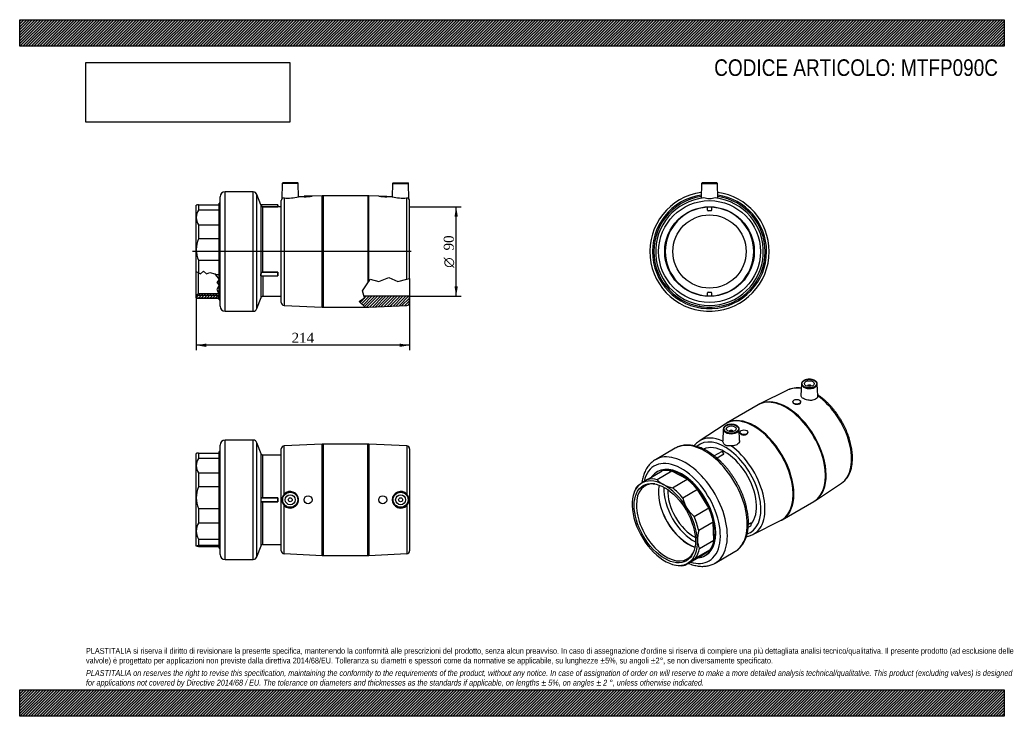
# Model space of a CAD drawing. Header units: millimetres. Extents: x 0 to 990, y 0 to 700.
import ezdxf
from ezdxf.enums import TextEntityAlignment as Align
from ezdxf.lldxf.tags import DXFTag

# ---------------------------------------------------------------- set-up
doc = ezdxf.new("R2010")
doc.units = ezdxf.units.MM
doc.header["$LTSCALE"] = 3.333333
for name, color, linetype in [('Default', 7, 'Continuous'), ('DV4_Default', 7, 'Continuous'), ('IOF090C', 7, 'Continuous'), ('MP090C', 7, 'Continuous'), ('PARTE_PE_090', 7, 'Continuous')]:
    doc.layers.add(name, color=color, linetype=linetype)
doc.styles.add('SEACAD_Solid_Edge_ANSI1_Symbols', font='semeca1.ttf')
doc.styles.add('SEACAD_Times_New_Roman', font='times.ttf')
tags = doc.linetypes.add('CENTER2', pattern=[28.575, 19.05, -3.175, 3.175, -3.175]).pattern_tags.tags
tags[10:11] = [DXFTag(74, 4), DXFTag(75, 0), DXFTag(340, '0'), DXFTag(46, 0.0), DXFTag(50, 0.0), DXFTag(44, 0.0), DXFTag(45, 0.0)]
tags[8:9] = [DXFTag(74, 4), DXFTag(75, 0), DXFTag(340, '0'), DXFTag(46, 0.0), DXFTag(50, 0.0), DXFTag(44, 0.0), DXFTag(45, 0.0)]
tags[6:7] = [DXFTag(74, 4), DXFTag(75, 0), DXFTag(340, '0'), DXFTag(46, 0.0), DXFTag(50, 0.0), DXFTag(44, 0.0), DXFTag(45, 0.0)]
tags[4:5] = [DXFTag(74, 4), DXFTag(75, 0), DXFTag(340, '0'), DXFTag(46, 0.0), DXFTag(50, 0.0), DXFTag(44, 0.0), DXFTag(45, 0.0)]
doc.dimstyles.new('ANSImm', dxfattribs={"dimtxt": 10, "dimasz": 10, "dimexe": 5, "dimexo": 0, "dimgap": 2.5, "dimtad": 1, "dimdec": 0, "dimdsep": 46, "dimtxsty": 'SEACAD_Times_New_Roman', "dimblk1": '_SE_FILLED', "dimblk2": '_SE_FILLED', "dimsah": 1, "dimcen": 5, "dimazin": 0, "dimtfac": 0.85, "dimtdec": 3, "dimtofl": 0, "dimtmove": 0, "dimatfit": 3, "dimfxl": 1, "dimarcsym": 0})
picture_1 = doc.add_image_def('image1.jpg', size_in_pixel=(4302, 1260))

# ---------------------------------------------------------------- blocks, each defined once
blk = doc.blocks.new('SE')
at = {"layer": 'MP090C', "color": 7, "linetype": 'Continuous'}
for p, q in [((685.58, 535.54), (685.19, 520.81)), ((685.58, 535.54), (701.6, 535.54)), ((701.1, 536.03), (686.08, 536.03)), ((701.99, 520.81), (701.6, 535.54)), ((691.59, 508.48), (691.59, 511.98)), ((695.09, 507.98), (692.09, 507.98)), ((695.59, 511.98), (695.59, 508.48)), ((692.09, 426.07), (695.09, 426.07)), ((691.59, 422.07), (691.59, 425.57)), ((695.59, 425.57), (695.59, 422.07))]:
    blk.add_line(p, q, dxfattribs=at)
for radius in [51.14, 45]:
    blk.add_circle((693.59, 467.03), radius, dxfattribs=at)
for centre, radius, start, end in [((686.08, 535.53), 0.5, 90, 178.5), ((701.1, 535.53), 0.5, 1.5, 90), ((693.59, 467.03), 56, 98.58226, 0), ((693.59, 467.03), 55.98, 98.58648, 0), ((693.59, 467.03), 54.14, 96.06868, 83.93132), ((693.59, 467.03), 56, 0, 81.41774), ((693.59, 467.03), 55.98, 0, 81.41352), ((692.09, 508.48), 0.5, 180, 270), ((695.09, 508.48), 0.5, 270, 0), ((692.09, 425.57), 0.5, 90, 180), ((695.09, 425.57), 0.5, 0, 90)]:
    blk.add_arc(centre, radius, start, end, dxfattribs=at)
for points, knots in [([(687.87, 520.86), (686.63, 520.78), (685.76, 520.73), (685.26, 520.76), (685.19, 520.78), (685.19, 520.81)], [0, 0, 0, 0, 0.125, 0.125, 0.1715287, 0.1715287, 0.1715287, 0.1715287]), ([(699.31, 520.86), (698.52, 520.91), (697.62, 520.7), (695.7, 520.22), (694.66, 519.94), (692.54, 519.94), (691.49, 520.22), (689.56, 520.7), (688.65, 520.91), (687.87, 520.86)], [0, 0, 0, 0, 0.25, 0.25, 0.5, 0.5, 0.75, 0.75, 1, 1, 1, 1]), ([(701.98, 520.81), (701.99, 520.78), (701.92, 520.76), (701.41, 520.73), (700.54, 520.78), (699.31, 520.86)], [0.8285341, 0.8285341, 0.8285341, 0.8285341, 0.875, 0.875, 1, 1, 1, 1])]:
    blk.add_open_spline(points, degree=3, knots=knots, dxfattribs=at)
at = {"layer": 'PARTE_PE_090', "color": 7, "linetype": 'Continuous'}
blk.add_circle((693.59, 467.03), 36.8, dxfattribs=at)
for radius, start, end in [(60, 97.90378, 0), (60, 0, 82.09622), (57.39, 98.33484, 0), (57.39, 0, 81.66516), (44.5, 92.57596, 267.42404), (44.5, 0, 87.42404), (44.5, 272.57596, 0)]:
    blk.add_arc((693.59, 467.03), radius, start, end, dxfattribs=at)
blk = doc.blocks.new('SE1')
at = {"layer": 'IOF090C', "color": 7, "linetype": 'Continuous'}
for p, q in [((177.58, 264.11), (177.5, 264.06)), ((177.5, 251.85), (177.5, 264.06)), ((179.67, 264.49), (200.5, 264.49)), ((179.67, 264.49), (179.67, 259.18)), ((200.5, 259.18), (179.67, 259.18)), ((200.5, 169.06), (200.5, 266.06)), ((201.5, 266.06), (200.5, 266.06)), ((177.5, 219.59), (177.5, 251.85)), ((179.67, 244.51), (200.5, 244.51)), ((179.67, 244.51), (179.67, 230.44)), ((200.5, 230.44), (179.67, 230.44)), ((177.5, 186.15), (177.5, 219.59)), ((179.67, 208.75), (200.5, 208.75)), ((179.67, 208.75), (179.67, 194.15)), ((200.5, 194.15), (179.67, 194.15)), ((177.5, 171.11), (177.5, 186.15)), ((177.5, 171.11), (177.5, 171.06)), ((177.5, 171.06), (177.58, 171.02)), ((179.67, 178.15), (200.5, 178.15)), ((179.67, 178.15), (179.67, 171.58)), ((200.5, 171.58), (179.67, 171.58)), ((179.67, 170.63), (200.5, 170.63)), ((200.5, 169.06), (201.5, 169.06))]:
    blk.add_line(p, q, dxfattribs=at)
for centre, radius, start, end in [((191.98, 251.56), 14.48, 148.24455, 178.85685), ((192.21, 252.2), 14.71, 181.38477, 211.51383), ((206.87, 219.37), 29.37, 157.8586, 179.55913), ((207.13, 219.87), 29.63, 180.53763, 202.04464), ((194.38, 185.88), 16.88, 150.64383, 179.07852), ((194.61, 186.48), 17.11, 181.11834, 209.15932)]:
    blk.add_arc(centre, radius, start, end, dxfattribs=at)
for points, knots in [([(179.67, 264.49), (179.33, 264.46), (179.02, 264.42), (178.62, 264.36), (178.49, 264.34), (178.26, 264.3), (178.16, 264.28), (177.83, 264.21), (177.67, 264.16), (177.58, 264.11)], [0, 0, 0, 0, 0.25, 0.25, 0.375, 0.375, 0.5, 0.5, 0.8172808, 0.8172808, 0.8172808, 0.8172808]), ([(177.5, 171.11), (177.5, 171.15), (177.55, 171.19), (177.74, 171.27), (177.88, 171.31), (178.25, 171.39), (178.48, 171.43), (179.02, 171.51), (179.32, 171.54), (179.67, 171.58)], [0, 0, 0, 0, 0.25, 0.25, 0.5, 0.5, 0.75, 0.75, 1, 1, 1, 1]), ([(179.67, 170.63), (179.33, 170.67), (179.02, 170.71), (178.62, 170.77), (178.49, 170.79), (178.26, 170.83), (178.16, 170.85), (177.69, 170.95), (177.5, 171.03), (177.5, 171.11)], [0, 0, 0, 0, 0.25, 0.25, 0.375, 0.375, 0.5, 0.5, 1, 1, 1, 1])]:
    blk.add_open_spline(points, degree=3, knots=knots, dxfattribs=at)
at = {"layer": 'MP090C', "color": 7, "linetype": 'Continuous'}
for p, q in [((263, 166.42), (263, 268.7)), ((304.02, 273.54), (265.86, 271.7)), ((265.86, 223.29), (265.86, 271.7)), ((304.02, 161.59), (304.02, 273.54)), ((304.98, 273.56), (304.98, 161.56)), ((350.02, 273.56), (304.98, 273.56)), ((350.02, 161.56), (350.02, 273.56)), ((350.98, 273.54), (350.98, 161.59)), ((389.15, 271.7), (350.98, 273.54)), ((389.15, 271.7), (389.15, 223.29)), ((392, 268.7), (392, 166.42)), ((265.86, 163.43), (265.86, 211.84)), ((389.15, 211.84), (389.15, 163.43)), ((265.86, 163.43), (304.02, 161.59)), ((304.98, 161.56), (350.02, 161.56)), ((350.98, 161.59), (389.15, 163.43))]:
    blk.add_line(p, q, dxfattribs=at)
for centre, radius in [((272, 217.56), 8.01), ((272, 217.56), 7.51), ((272, 217.56), 5), ((272, 217.56), 2), ((290, 217.56), 4), ((365, 217.56), 4), ((383, 217.56), 8.01), ((383, 217.56), 7.51), ((383, 217.56), 5), ((383, 217.56), 2)]:
    blk.add_circle(centre, radius, dxfattribs=at)
for centre, radius, start, end in [((266, 268.7), 3, 92.75911, 180), ((304.98, 253.56), 20, 90, 92.75911), ((350.02, 253.56), 20, 87.24089, 90), ((389, 268.7), 3, 0, 87.24089), ((271.93, 217.56), 8.34, 136.68544, 223.31456), ((271.99, 217.56), 8.39, 223.03585, 136.96415), ((383.02, 217.56), 8.39, 43.03585, 316.96415), ((383.07, 217.56), 8.34, 316.68544, 43.31456), ((266, 166.42), 3, 180, 267.24089), ((304.98, 181.56), 20, 267.24089, 270), ((350.02, 181.56), 20, 270, 272.75911), ((389, 166.42), 3, 272.75911, 0)]:
    blk.add_arc(centre, radius, start, end, dxfattribs=at)
at = {"layer": 'PARTE_PE_090', "color": 7, "linetype": 'Continuous'}
for p, q in [((206.5, 157.56), (206.5, 277.56)), ((234.75, 277.56), (206.5, 277.56)), ((234.75, 157.56), (234.75, 277.56)), ((201.5, 162.56), (201.5, 272.56)), ((238.5, 160.17), (238.5, 274.96)), ((242.63, 263.87), (238.5, 274.96)), ((242.63, 219.17), (242.63, 263.87)), ((244.5, 219.66), (244.5, 262.56)), ((263, 262.56), (244.5, 262.56)), ((244.5, 219.66), (259.4, 219.66)), ((244.5, 219.56), (244.5, 219.66)), ((259.4, 219.56), (244.5, 219.56)), ((259.4, 219.56), (259.4, 219.66)), ((259.4, 215.57), (259.4, 219.56)), ((259.5, 219.46), (259.5, 215.67)), ((259.6, 219.46), (259.6, 215.67)), ((242.63, 171.26), (242.63, 215.96)), ((244.5, 215.57), (259.4, 215.57)), ((244.5, 215.47), (244.5, 215.57)), ((259.4, 215.47), (244.5, 215.47)), ((244.5, 172.56), (244.5, 215.47)), ((259.4, 215.47), (259.4, 215.57)), ((238.5, 160.17), (242.63, 171.26)), ((244.5, 172.56), (263, 172.56)), ((206.5, 157.56), (234.75, 157.56))]:
    blk.add_line(p, q, dxfattribs=at)
for centre, radius, start, end in [((206.5, 272.56), 5, 90, 180), ((234.75, 273.56), 4, 20.40233, 90), ((244.5, 264.56), 2, 200.40233, 270), ((247.28, 217.56), 4.93, 160.99905, 199.00095), ((246.92, 217.56), 4.47, 160.00341, 199.99659), ((259.4, 219.46), 0.2, 359.95693, 89.97032), ((259.4, 219.46), 0.1, 359.74457, 89.79725), ((259.4, 215.67), 0.2, 270.02971, 0.04303), ((259.4, 215.67), 0.1, 270.21757, 0.24061), ((244.5, 170.56), 2, 90, 159.59767), ((206.5, 162.56), 5, 180, 270), ((234.75, 161.56), 4, 270, 339.59767)]:
    blk.add_arc(centre, radius, start, end, dxfattribs=at)
for centre, major_axis, ratio, start_param, end_param in [((242.72, 219.17), (-0.0919, 0.0393), 0.736757, 0.541318, 1.876013), ((259.6, 219.46), (-0.1, 0), 0.042065, 0, 1.570796), ((242.72, 215.96), (-0.0919, -0.0393), 0.736757, 4.407173, 5.741867), ((259.6, 215.67), (-0.1, 0), 0.042065, 4.712389, 6.283185)]:
    blk.add_ellipse(centre, major_axis=major_axis, ratio=ratio, start_param=start_param, end_param=end_param, dxfattribs=at)
for points, knots in [([(242.63, 219.17), (242.68, 219.3), (242.77, 219.39), (243, 219.54), (243.15, 219.58), (243.49, 219.63), (243.67, 219.65), (244.08, 219.66), (244.29, 219.66), (244.5, 219.66)], [0, 0, 0, 0, 0.25, 0.25, 0.5, 0.5, 0.75, 0.75, 1, 1, 1, 1]), ([(244.5, 219.56), (244.3, 219.56), (244.11, 219.56), (243.72, 219.55), (243.55, 219.54), (243.22, 219.49), (243.08, 219.45), (242.86, 219.31), (242.78, 219.22), (242.72, 219.09)], [0, 0, 0, 0, 0.25, 0.25, 0.5, 0.5, 0.75, 0.75, 1, 1, 1, 1]), ([(244.5, 215.47), (244.29, 215.47), (244.08, 215.47), (243.68, 215.48), (243.48, 215.49), (243.23, 215.53), (243.15, 215.55), (243.01, 215.6), (242.94, 215.63), (242.83, 215.7), (242.78, 215.74), (242.69, 215.84), (242.66, 215.9), (242.63, 215.96)], [0, 0, 0, 0, 0.25, 0.25, 0.5, 0.5, 0.625, 0.625, 0.75, 0.75, 0.875, 0.875, 1, 1, 1, 1]), ([(242.72, 216.04), (242.75, 215.97), (242.78, 215.92), (242.86, 215.82), (242.91, 215.78), (243.03, 215.71), (243.09, 215.69), (243.23, 215.64), (243.3, 215.63), (243.54, 215.59), (243.73, 215.58), (244.1, 215.57), (244.3, 215.57), (244.5, 215.57)], [0, 0, 0, 0, 0.125, 0.125, 0.25, 0.25, 0.375, 0.375, 0.5, 0.5, 0.75, 0.75, 1, 1, 1, 1])]:
    blk.add_open_spline(points, degree=3, knots=knots, dxfattribs=at)
blk = doc.blocks.new('SE2')
at = {"layer": 'IOF090C', "color": 7, "linetype": 'Continuous'}
for p, q in [((631.12, 238.12), (645.85, 246.62)), ((641.37, 245.85), (640.66, 245.44)), ((655.81, 246.24), (641.07, 237.73)), ((671.14, 238.15), (655.81, 246.24)), ((656.41, 229.65), (671.14, 238.15)), ((681.46, 227.86), (666.73, 219.35)), ((692.78, 209.35), (681.46, 227.86)), ((618.63, 227.05), (617.93, 225.33)), ((678.05, 200.84), (692.78, 209.35)), ((697.42, 195.17), (682.69, 186.67)), ((698.09, 177.08), (697.42, 195.17)), ((683.36, 168.57), (698.09, 177.08)), ((669.23, 151.74), (683.97, 160.25)), ((694.34, 167.33), (679.6, 158.82)), ((683.97, 160.25), (694.34, 167.33)), ((689.16, 161.43), (689.87, 161.84)), ((660.38, 151.8), (662.22, 151.55))]:
    blk.add_line(p, q, dxfattribs=at)
for centre, radius, start, end in [((805.87, -34.47), 323.79, 122.66334, 124.08651), ((655.9, 249.92), 19.19, 219.42555, 243.08611), ((654.27, 188.77), 53.95, 123.61564, 128.41532), ((663.64, 265.69), 36.76, 243.45918, 258.6616), ((700.62, 227.24), 34.8, 193.1044, 211.20225), ((701.36, 228.14), 35.9, 211.81969, 229.50025), ((717.32, 177.46), 35.83, 165.10842, 181.15578), ((702.48, 177.24), 20.99, 181.36837, 204.37904), ((846.97, -102.56), 310.37, 122.63258, 124.11727), ((700.41, 112.69), 49.97, 123.42463, 128.60632)]:
    blk.add_arc(centre, radius, start, end, dxfattribs=at)
for centre, major_axis, start_param, end_param in [((664.91, 203.44), (24.25, -42), 0, 3.396795), ((648.64, 194.05), (23.25, -40.27), 2.399828, 3.185226), ((650.18, 194.93), (-23.88, 41.35), 5.770737, 6.097502), ((664.91, 203.44), (-23.88, 41.35), 5.770737, 6.097502), ((664.91, 203.44), (-23.88, 41.35), 4.985339, 5.312104), ((648.64, 194.05), (-23.25, 40.27), 0.043633, 0.829031), ((650.18, 194.93), (-23.88, 41.35), 0.27295, 0.420534), ((650.06, 194.86), (21.23, -36.77), 2.751262, 6.283185), ((672.19, 207.64), (21.23, -36.77), 3.699803, 5.724975), ((672.19, 207.64), (-21.13, 36.59), 0.556014, 2.585579), ((648.64, 194.05), (-23.25, 40.27), 4.756022, 5.54142), ((650.18, 194.93), (-23.88, 41.35), 4.985339, 5.312104), ((648.64, 194.05), (-23.25, 40.27), 0.829031, 1.61443), ((648.64, 194.05), (23.25, -40.27), 0.829031, 1.61443), ((664.91, 203.44), (23.88, -41.35), 1.058348, 1.385113), ((650.18, 194.93), (23.88, -41.35), 1.058348, 1.385113), ((648.64, 194.05), (23.25, -40.27), 4.756022, 5.54142), ((648.64, 194.05), (23.25, -40.27), 0.043633, 0.829031), ((650.18, 194.93), (23.88, -41.35), 0.27295, 0.599715), ((664.91, 203.44), (23.88, -41.35), 0.27295, 0.599715), ((650.06, 194.86), (21.23, -36.77), 0, 0.390331), ((664.91, 203.44), (24.25, -42), 6.027983, 6.283185), ((648.64, 194.05), (-23.25, 40.27), 2.399828, 3.185226), ((650.18, 194.93), (23.88, -41.35), 5.862651, 6.097502)]:
    blk.add_ellipse(centre, major_axis=major_axis, ratio=0.57735, start_param=start_param, end_param=end_param, dxfattribs=at)
blk.add_ellipse((648.64, 194.05), major_axis=(-21.81, 37.77), ratio=0.57735, dxfattribs=at)
at = {"layer": 'MP090C', "color": 7, "linetype": 'Continuous'}
for p, q in [((772.17, 327.84), (744.3, 313.87)), ((785.94, 333.97), (785.57, 322.43)), ((791.96, 331.67), (791.96, 331.63)), ((795.96, 331.63), (795.96, 331.67)), ((802.35, 321.98), (801.97, 333.97)), ((742.63, 312.97), (710.79, 294.59)), ((744.29, 313.86), (742.64, 312.96)), ((777.23, 316.07), (777.23, 315.8)), ((785.23, 315.58), (785.23, 316.07)), ((709.18, 293.6), (683.15, 276.44)), ((707.45, 288.65), (707.07, 276.66)), ((723.85, 277.14), (723.48, 288.65)), ((713.47, 286.35), (713.47, 286.32)), ((717.47, 286.32), (717.47, 286.35)), ((724.19, 285.45), (724.19, 284.96)), ((732.19, 285.18), (732.19, 285.45)), ((800.24, 216.97), (826.28, 234.13)), ((766.79, 197.59), (798.63, 215.98)), ((737.25, 182.73), (765.13, 196.7))]:
    blk.add_line(p, q, dxfattribs=at)
for centre, radius, start, end in [((782.98, 301.79), 28.21, 84.23573, 111.90887), ((718.87, 279.85), 16.79, 118.69971, 125.20574), ((791.36, 229.69), 15.5, 297.95784, 304.92026), ((759.96, 208.28), 12.66, 294.00074, 302.59846)]:
    blk.add_arc(centre, radius, start, end, dxfattribs=at)
for centre, major_axis in [((793.96, 334.28), (-7.51, 0)), ((793.96, 334.28), (-5, 0)), ((781.23, 316.07), (-4, 0)), ((715.47, 288.96), (-7.51, 0)), ((715.47, 288.96), (5, 0)), ((728.19, 285.45), (4, 0))]:
    blk.add_ellipse(centre, major_axis=major_axis, ratio=0.57735, dxfattribs=at)
for centre, major_axis, start_param, end_param in [((798.3, 280.45), (27.07, -46.88), -3.184657, -3.175677), ((798.3, 280.45), (27.07, -46.88), 2.688858, 3.098529), ((793.96, 333.88), (8.01, 0), 3.123075, 6.283185), ((793.96, 333.88), (8.01, 0), 3.074611, 3.123075), ((793.96, 331.67), (-2, 0), 3.112863, 6.283185), ((793.96, 331.67), (-2, 0), 0, 0.02873), ((793.96, 333.88), (8.01, 0), 0.018517, 0.084305), ((793.96, 333.88), (8.01, 0), 0, 0.018517), ((770.63, 264.48), (28, -48.5), 0, 3.141593), ((771.31, 264.87), (-27.99, 48.48), 3.175707, 6.249199), ((798.3, 280.45), (27.07, -46.88), 0.036662, 2.250276), ((738.11, 245.7), (27.99, -48.48), 0, 3.175677), ((738.79, 246.09), (-28, 48.5), 3.14173, 6.282954), ((715.47, 288.57), (8.01, 0), 3.123075, 6.283185), ((715.47, 288.57), (8.01, 0), 3.074611, 3.123075), ((715.47, 286.35), (2, 0), 0, 3.170323), ((715.47, 288.57), (8.01, 0), 0.018517, 0.084305), ((715.47, 288.57), (8.01, 0), 0, 0.018517), ((709.1, 228.95), (25.57, -44.29), 0, 3.260028), ((711.12, 230.12), (27.07, -46.88), 2.462113, 3.175677), ((715.47, 286.35), (2, 0), 6.254455, 6.283185), ((711.12, 230.12), (27.07, -46.88), 3.175677, 3.17767), ((709.1, 228.95), (22.5, -38.97), 0.187363, 3.094594), ((711.12, 230.12), (27.07, -46.88), -0.034084, 2.250276), ((798.3, 280.45), (27.07, -46.88), 0.034084, 0.036662), ((738.11, 245.7), (27.99, -48.48), 6.249101, 6.283185), ((709.1, 228.95), (25.57, -44.29), 6.164988, 6.283185), ((711.12, 230.12), (27.07, -46.88), -6.32158, -6.317269)]:
    blk.add_ellipse(centre, major_axis=major_axis, ratio=0.57735, start_param=start_param, end_param=end_param, dxfattribs=at)
for points, knots in [([(801.91, 334.31), (801.9, 334.43), (801.87, 334.76), (801.62, 335.35), (801.19, 336.02), (800.59, 336.64), (799.84, 337.2), (798.95, 337.69), (797.96, 338.09), (796.87, 338.4), (795.72, 338.61), (794.53, 338.71), (793.33, 338.71), (792.14, 338.6), (791, 338.39), (789.91, 338.08), (788.92, 337.67), (788.03, 337.18), (787.27, 336.6), (786.66, 335.95), (786.24, 335.25), (786.01, 334.65), (785.99, 334.32), (785.98, 334.22)], [0, 0, 0, 0, 0.021633, 0.06966, 0.118282, 0.16789, 0.218331, 0.269209, 0.320185, 0.371097, 0.421927, 0.472695, 0.523439, 0.5742, 0.625007, 0.675907, 0.726943, 0.778144, 0.829496, 0.88082, 0.931718, 0.98168, 1, 1, 1, 1]), ([(802.35, 321.98), (802.38, 320.98), (801.93, 319.99), (800.17, 318.42), (798.83, 317.85), (795.78, 317.36), (794.04, 317.42), (790.77, 318.05), (789.23, 318.61), (786.84, 319.99), (786.04, 320.78), (785.61, 321.87), (785.57, 322.15), (785.58, 322.43)], [0.0035184, 0.0035184, 0.0035184, 0.0035184, 0.125, 0.125, 0.25, 0.25, 0.375, 0.375, 0.5, 0.5, 0.625, 0.625, 0.667866, 0.667866, 0.667866, 0.667866]), ([(826.35, 234.18), (826.41, 234.22), (826.98, 234.57), (828.07, 235.43), (829.48, 236.7), (830.8, 238.13), (832, 239.7), (833.09, 241.41), (834.07, 243.24), (834.93, 245.21), (835.66, 247.29), (836.27, 249.49), (836.74, 251.79), (837.09, 254.18), (837.3, 256.67), (837.38, 259.23), (837.33, 261.86), (837.15, 264.55), (836.83, 267.29), (836.39, 270.06), (835.82, 272.87), (835.13, 275.71), (834.32, 278.56), (833.38, 281.41), (832.34, 284.25), (831.18, 287.09), (829.92, 289.9), (828.55, 292.68), (827.09, 295.42), (825.53, 298.11), (823.88, 300.75), (822.15, 303.31), (820.34, 305.81), (818.46, 308.22), (816.51, 310.54), (814.5, 312.76), (812.44, 314.88), (810.33, 316.89), (808.18, 318.77), (805.98, 320.54), (804.05, 321.96), (802.8, 322.82), (802.32, 323.14)], [0, 0, 0, 0, 0.0027807, 0.0271146, 0.0514774, 0.0759278, 0.1005139, 0.1252683, 0.1502065, 0.1753267, 0.2006128, 0.2260393, 0.2515757, 0.2771915, 0.3028594, 0.3285563, 0.3542645, 0.3799681, 0.4056597, 0.431335, 0.4569917, 0.4826296, 0.5082491, 0.5338518, 0.5594397, 0.5850151, 0.6105806, 0.6361388, 0.6616925, 0.6872445, 0.7127976, 0.7383538, 0.7639159, 0.7894869, 0.8150695, 0.8406667, 0.866281, 0.891915, 0.9175709, 0.9432503, 0.968954, 0.9854669, 0.9854669, 0.9854669, 0.9854669]), ([(777.23, 315.8), (777.23, 315.8), (777.23, 315.8), (777.23, 315.25), (777.66, 314.69), (779.15, 313.84), (780.18, 313.55), (781.24, 313.49)], [0.7496991, 0.7496991, 0.7496991, 0.7496991, 0.75, 0.75, 0.875, 0.875, 1, 1, 1, 1]), ([(781.24, 313.49), (782.29, 313.43), (783.32, 313.61), (784.8, 314.38), (785.23, 314.97), (785.23, 315.58)], [0, 0, 0, 0, 0.125, 0.125, 0.2498069, 0.2498069, 0.2498069, 0.2498069]), ([(723.43, 288.99), (723.41, 289.11), (723.38, 289.44), (723.13, 290.04), (722.7, 290.7), (722.1, 291.32), (721.35, 291.89), (720.46, 292.38), (719.47, 292.78), (718.38, 293.09), (717.23, 293.3), (716.04, 293.4), (714.84, 293.4), (713.66, 293.29), (712.51, 293.08), (711.42, 292.76), (710.43, 292.36), (709.54, 291.86), (708.78, 291.28), (708.18, 290.63), (707.75, 289.93), (707.52, 289.33), (707.5, 289), (707.5, 288.9)], [0, 0, 0, 0, 0.021633, 0.06966, 0.118282, 0.16789, 0.218331, 0.269209, 0.320185, 0.371097, 0.421927, 0.472695, 0.523439, 0.5742, 0.625007, 0.675907, 0.726943, 0.778144, 0.829496, 0.88082, 0.931718, 0.98168, 1, 1, 1, 1]), ([(724.19, 284.96), (724.19, 284.35), (724.63, 283.77), (726.1, 282.91), (727.14, 282.65), (728.19, 282.65)], [0.7504147, 0.7504147, 0.7504147, 0.7504147, 0.875, 0.875, 1, 1, 1, 1]), ([(728.19, 282.65), (729.25, 282.65), (730.29, 282.91), (731.76, 283.84), (732.19, 284.52), (732.19, 285.18), (732.19, 285.18), (732.19, 285.18)], [0, 0, 0, 0, 0.125, 0.125, 0.25, 0.25, 0.2503035, 0.2503035, 0.2503035, 0.2503035]), ([(683.09, 276.4), (683.02, 276.35), (682.45, 276), (681.35, 275.14), (679.94, 273.87), (678.89, 272.72), (678.31, 272.01), (678.15, 271.8)], [0, 0, 0, 0, 0.00226089, 0.02033495, 0.03843052, 0.05659115, 0.06396556, 0.06396556, 0.06396556, 0.06396556]), ([(715.17, 271.74), (714.63, 271.77), (714.11, 271.77), (713.34, 271.78), (713.08, 271.78), (712.58, 271.79), (712.34, 271.79), (711.63, 271.82), (711.18, 271.86), (710.52, 271.99), (710.31, 272.05), (709.9, 272.19), (709.71, 272.28), (709.33, 272.49), (709.15, 272.62), (708.81, 272.91), (708.66, 273.06), (708.22, 273.56), (707.97, 273.93), (707.56, 274.68), (707.4, 275.06), (707.16, 275.78), (707.09, 276.12), (707.07, 276.41)], [0, 0, 0, 0, 0.125, 0.125, 0.1875, 0.1875, 0.25, 0.25, 0.375, 0.375, 0.4375, 0.4375, 0.5, 0.5, 0.5625, 0.5625, 0.625, 0.625, 0.75, 0.75, 0.875, 0.875, 1, 1, 1, 1]), ([(723.85, 277.14), (723.87, 276.34), (723.64, 275.53), (722.51, 273.79), (721.36, 272.92), (718.54, 271.86), (716.84, 271.64), (715.17, 271.74)], [0.6601222, 0.6601222, 0.6601222, 0.6601222, 0.75, 0.75, 0.875, 0.875, 1, 1, 1, 1]), ([(730.72, 180.72), (731.12, 180.77), (732.16, 180.95), (733.8, 181.35), (735.58, 181.95), (736.58, 182.41), (737.11, 182.67)], [0.93670895, 0.93670895, 0.93670895, 0.93670895, 0.94781655, 0.96622935, 0.9845089, 1, 1, 1, 1])]:
    blk.add_open_spline(points, degree=3, knots=knots, dxfattribs=at)
blk.add_open_spline([(707.07, 276.41), (707.07, 276.49), (707.07, 276.57), (707.07, 276.65)], degree=3, dxfattribs=at)
at = {"layer": 'PARTE_PE_090', "color": 7, "linetype": 'Continuous'}
for p, q in [((659.13, 269.38), (639.15, 257.85)), ((705.56, 265.92), (698.31, 261.74)), ((701.08, 259.47), (707.97, 263.45)), ((708.04, 263.33), (701.19, 259.38)), ((732.53, 190.03), (735.09, 191.5)), ((732.69, 193.06), (734.82, 194.29)), ((734.85, 194.17), (732.69, 192.92)), ((699.15, 153.92), (719.13, 165.46))]:
    blk.add_line(p, q, dxfattribs=at)
for centre, major_axis, ratio, start_param, end_param in [((689.13, 217.42), (30, -51.96), 0.57735, 0, 3.141593), ((669.15, 205.89), (30, -51.96), 0.57735, 0, 3.141593), ((665.62, 203.84), (27.5, -47.63), 0.57735, 0, 3.69597), ((669.15, 205.89), (30, -51.96), 0.57735, 3.141593, 3.14498), ((706.56, 264.19), (1, -1.73), 0.57735, 0.830962, 3.141593), ((706.7, 227.56), (-22.5, 38.97), 0.57735, -0.827475, -0.825166), ((708.04, 263.41), (0.05, -0.0866), 0.57735, 3.972554, 5.451255), ((708.04, 263.58), (0.0531, 0.0848), 0.552553, 3.128744, 3.343271), ((708.04, 263.58), (0.0531, 0.0848), 0.552553, 3.37804, 3.947162), ((665.62, 203.84), (24.25, -42), 0.57735, 0, 3.141593), ((677.64, 210.78), (-21.13, 36.59), 0.57735, 0.723773, 2.41782), ((677.64, 210.78), (18.4, -31.87), 0.57735, 3.861528, 5.56325), ((734.89, 194.22), (0.05, -0.0866), 0.57735, 3.449924, 4.928625), ((734.09, 193.23), (-1, 1.73), 0.57735, 3.141593, 4.928625), ((734.96, 194.19), (0.0853, -0.0522), 0.779088, 2.741279, 3.150138), ((665.62, 203.84), (27.5, -47.63), 0.57735, 5.73459, 6.283185), ((669.15, 205.89), (30, -51.96), 0.57735, 6.282454, 6.283185)]:
    blk.add_ellipse(centre, major_axis=major_axis, ratio=ratio, start_param=start_param, end_param=end_param, dxfattribs=at)
for points, knots in [([(691.13, 266.61), (690.66, 266.87), (689.52, 267.52), (687.45, 268.57), (685.06, 269.64), (682.66, 270.55), (680.28, 271.29), (677.92, 271.87), (675.58, 272.28), (673.29, 272.51), (671.05, 272.57), (668.86, 272.45), (666.74, 272.16), (664.69, 271.71), (662.73, 271.09), (660.82, 270.3), (659.73, 269.71), (659.09, 269.36)], [0, 0, 0, 0, 0.037321, 0.107775, 0.178266, 0.248717, 0.319069, 0.389245, 0.459155, 0.528704, 0.597795, 0.666352, 0.734328, 0.801716, 0.86856, 0.934951, 1, 1, 1, 1]), ([(639.04, 257.77), (638.44, 257.41), (637.4, 256.77), (635.78, 255.52), (634.26, 254.13), (632.84, 252.6), (631.53, 250.92), (630.34, 249.12), (629.26, 247.18), (628.3, 245.11), (627.47, 242.92), (626.76, 240.62), (626.19, 238.2), (625.83, 236.16), (625.67, 234.92), (625.62, 234.53)], [0, 0, 0, 0, 0.0154651, 0.0319975, 0.0485602, 0.0651983, 0.0819502, 0.0988446, 0.1158992, 0.1331192, 0.1504978, 0.1680189, 0.1856593, 0.203393, 0.2113038, 0.2113038, 0.2113038, 0.2113038]), ([(719.08, 165.44), (719.66, 165.78), (720.68, 166.4), (722.28, 167.62), (723.78, 168.97), (725.19, 170.48), (726.49, 172.12), (727.67, 173.9), (728.74, 175.82), (729.69, 177.86), (730.52, 180.02), (731.22, 182.3), (731.79, 184.69), (732.23, 187.18), (732.54, 189.76), (732.71, 192.42), (732.74, 195.16), (732.65, 197.96), (732.42, 200.81), (732.06, 203.71), (731.57, 206.65), (730.96, 209.62), (730.22, 212.61), (729.36, 215.61), (728.38, 218.61), (727.29, 221.61), (726.09, 224.6), (724.77, 227.56), (723.36, 230.5), (721.84, 233.39), (720.23, 236.24), (718.53, 239.04), (716.74, 241.77), (714.87, 244.43), (712.92, 247.01), (710.91, 249.5), (708.83, 251.91), (706.69, 254.21), (704.5, 256.4), (702.26, 258.48), (699.98, 260.44), (697.66, 262.28), (695.33, 263.97), (693.1, 265.44), (691.79, 266.21), (691.13, 266.61)], [0, 0, 0, 0, 0.020424, 0.042685, 0.064979, 0.087358, 0.109868, 0.132544, 0.155402, 0.178447, 0.201669, 0.225046, 0.248552, 0.272156, 0.295831, 0.319549, 0.343292, 0.36704, 0.390782, 0.41451, 0.43822, 0.461911, 0.485582, 0.509233, 0.532867, 0.556484, 0.580089, 0.603682, 0.627268, 0.650847, 0.674425, 0.698002, 0.721582, 0.745167, 0.768761, 0.792365, 0.815983, 0.839617, 0.863271, 0.886947, 0.910646, 0.93437, 0.95812, 0.981895, 1, 1, 1, 1]), ([(707.97, 263.45), (707.97, 263.45), (707.98, 263.45), (707.98, 263.46), (707.99, 263.46), (707.99, 263.47), (708, 263.48), (708, 263.48), (708, 263.49), (708, 263.49)], [0, 0, 0, 0, 0.1363459, 0.1363459, 0.1363459, 0.3501212, 0.3501212, 0.3501212, 0.5167855, 0.5167855, 0.5167855, 0.5167855]), ([(708.04, 263.33), (708.07, 263.35), (708.1, 263.38), (708.1, 263.45), (708.07, 263.48), (708.04, 263.5)], [0, 0, 0, 0, 0.5, 0.5, 1, 1, 1, 1]), ([(734.9, 194.26), (734.92, 194.29), (734.92, 194.31), (734.89, 194.32), (734.86, 194.31), (734.82, 194.29)], [0, 0, 0, 0, 0.5, 0.5, 1, 1, 1, 1]), ([(734.85, 194.17), (734.86, 194.17), (734.86, 194.18), (734.87, 194.18), (734.88, 194.18), (734.88, 194.18), (734.89, 194.18), (734.89, 194.18), (734.89, 194.18), (734.89, 194.18)], [0, 0, 0, 0, 0.2125168, 0.2125168, 0.2125168, 0.4255011, 0.4255011, 0.4255011, 0.6028181, 0.6028181, 0.6028181, 0.6028181]), ([(734.9, 194.18), (734.89, 194.19), (734.88, 194.2), (734.88, 194.23), (734.88, 194.24), (734.88, 194.25), (734.88, 194.25), (734.88, 194.25)], [0, 0, 0, 0, 0.2146247, 0.444426, 0.6210737, 0.7707271, 0.7977837, 0.7977837, 0.7977837, 0.7977837]), ([(672.6, 153.69), (672.61, 153.69), (673.43, 153.35), (675.06, 152.72), (677.47, 151.96), (679.87, 151.37), (682.23, 150.96), (684.56, 150.72), (686.84, 150.65), (689.07, 150.76), (691.23, 151.04), (693.31, 151.5), (695.32, 152.12), (697.21, 152.9), (698.52, 153.53), (699.1, 153.89), (699.12, 153.91)], [0.7908682, 0.7908682, 0.7908682, 0.7908682, 0.7910675, 0.8090008, 0.8269013, 0.8447448, 0.8625035, 0.8801479, 0.8976504, 0.9149892, 0.9321522, 0.9491401, 0.9659669, 0.9826597, 0.9992558, 1, 1, 1, 1])]:
    blk.add_open_spline(points, degree=3, knots=knots, dxfattribs=at)
blk = doc.blocks.new('SE3')
at = {"layer": 'IOF090C', "linetype": 'Continuous'}
h = blk.add_hatch(dxfattribs=at)
h.set_pattern_fill('LINE', scale=0.62992, angle=45, style=0)
h.paths.add_polyline_path([(199.36, 420.48), (199.54, 421.04), (200.44, 423.85), (200.13, 424.56), (179.5, 424.56), (177.5, 423.41), (177.5, 420.53), (177.58, 420.48)])
at = {"layer": 'MP090C', "linetype": 'Continuous'}
h = blk.add_hatch(dxfattribs=at)
h.set_pattern_fill('LINE', scale=0.62992, angle=45, style=0)
edge = h.paths.add_edge_path()
edge.add_line((392, 415.88), (392, 422.03))
edge.add_line((392, 422.03), (346.26, 422.03))
edge.add_line((346.26, 422.03), (346.73, 420.35))
edge.add_line((346.73, 420.35), (341.25, 416.93))
edge.add_line((341.25, 416.93), (347.34, 411.03))
edge.add_line((347.34, 411.03), (350.02, 411.03))
edge.add_arc((350.02, 431.03), 20, 270, 272.75911)
edge.add_line((350.98, 411.05), (389.15, 412.89))
edge.add_arc((389, 415.88), 3, 272.75911, 360)
at = {"layer": 'DV4_Default', "color": 7, "linetype": 'CENTER2'}
blk.add_line((393.75, 467.03), (173.83, 467.03), dxfattribs=at)
at = {"layer": 'IOF090C', "color": 7, "linetype": 'Continuous'}
for p, q in [((200.5, 418.53), (200.5, 515.53)), ((201.5, 515.53), (200.5, 515.53)), ((177.58, 513.57), (177.5, 513.53)), ((177.5, 501.31), (177.5, 513.53)), ((179.67, 513.95), (200.5, 513.95)), ((179.67, 513.95), (179.67, 508.64)), ((200.5, 508.64), (179.67, 508.64)), ((177.5, 469.05), (177.5, 501.31)), ((179.67, 493.98), (200.5, 493.98)), ((179.67, 493.98), (179.67, 479.9)), ((200.5, 479.9), (179.67, 479.9)), ((177.5, 446.48), (177.5, 469.05)), ((179.67, 458.21), (200.5, 458.21)), ((179.67, 458.21), (179.67, 445.63)), ((179.67, 445.63), (177.5, 446.48)), ((177.5, 423.41), (177.5, 446.47)), ((179.5, 445.69), (179.5, 424.56)), ((179.67, 445.63), (181.82, 444.78)), ((181.82, 444.78), (184.67, 447.3)), ((184.67, 447.3), (187.85, 444.78)), ((187.85, 444.78), (191.08, 446.09)), ((191.08, 446.09), (196.17, 444.78)), ((196.17, 444.78), (197.01, 443.61)), ((200.5, 443.61), (197.01, 443.61)), ((197.01, 443.61), (200.44, 438.86)), ((200.44, 438.86), (198.25, 436.01)), ((198.25, 436.01), (200.44, 433.28)), ((200.44, 433.28), (198.25, 428.78)), ((198.25, 428.78), (198.78, 427.61)), ((198.78, 427.61), (200.5, 427.61)), ((198.78, 427.61), (200.44, 423.85)), ((177.5, 423.41), (179.5, 424.56)), ((177.5, 420.53), (177.5, 423.41)), ((177.5, 423.08), (200.2, 423.08)), ((177.58, 420.48), (177.5, 420.53)), ((177.58, 420.48), (199.36, 420.48)), ((200.13, 424.56), (179.5, 424.56)), ((179.67, 420.1), (200.5, 420.1)), ((199.54, 421.04), (199.36, 420.48)), ((200.44, 423.85), (199.54, 421.04)), ((200.5, 421.04), (199.54, 421.04)), ((200.5, 418.53), (201.5, 418.53))]:
    blk.add_line(p, q, dxfattribs=at)
for centre, radius, start, end in [((191.8, 501.07), 14.3, 148.04808, 179.05332), ((191.97, 501.6), 14.47, 181.13538, 211.76321), ((206.67, 468.87), 29.16, 157.78087, 179.63686), ((206.86, 469.28), 29.36, 180.43778, 202.14449), ((180.06, 428.12), 8.03, 251.96002, 267.15438)]:
    blk.add_arc(centre, radius, start, end, dxfattribs=at)
blk.add_open_spline([(179.67, 513.95), (178.99, 513.88), (178.44, 513.8), (177.83, 513.67), (177.67, 513.62), (177.58, 513.57)], degree=3, knots=[0, 0, 0, 0, 0.5, 0.5, 0.817282, 0.817282, 0.817282, 0.817282], dxfattribs=at)
at = {"layer": 'MP090C', "color": 7, "linetype": 'Continuous'}
for p, q in [((263.99, 535.54), (263.58, 519.94)), ((280.01, 535.54), (263.99, 535.54)), ((279.51, 536.03), (264.49, 536.03)), ((280.37, 521.86), (280.01, 535.54)), ((374.99, 535.54), (374.63, 521.86)), ((374.99, 535.54), (391.01, 535.54)), ((375.49, 536.03), (390.51, 536.03)), ((391.42, 519.94), (391.01, 535.54)), ((263, 415.88), (263, 518.17)), ((265.86, 520.86), (265.86, 412.89)), ((286, 522.13), (280.37, 521.86)), ((294, 522.73), (286, 522.73)), ((286, 522.73), (286, 522.13)), ((304.02, 523), (294, 522.52)), ((294, 522.52), (294, 522.73)), ((304.02, 411.05), (304.02, 523)), ((304.98, 523.03), (304.98, 411.03)), ((350.02, 523.03), (304.98, 523.03)), ((350.02, 523.03), (350.02, 435.61)), ((350.98, 437.03), (350.98, 523)), ((361, 522.52), (350.98, 523)), ((361, 522.73), (369, 522.73)), ((361, 522.73), (361, 522.52)), ((369, 522.13), (369, 522.73)), ((374.63, 521.86), (369, 522.13)), ((389.15, 439.27), (389.15, 520.86)), ((392, 440.07), (392, 518.17)), ((344.68, 427.71), (350.02, 435.61)), ((350.02, 435.61), (350.98, 437.03)), ((350.98, 437.03), (352.55, 439.35)), ((352.55, 439.35), (360.94, 436.78)), ((360.94, 436.78), (371.04, 440.89)), ((371.04, 440.89), (380.28, 436.78)), ((380.28, 436.78), (389.15, 439.27)), ((389.15, 439.27), (392, 440.07)), ((392, 440.07), (392, 422.03)), ((346.73, 420.35), (344.68, 427.71)), ((341.25, 416.93), (346.73, 420.35)), ((347.34, 411.03), (341.25, 416.93)), ((392, 422.03), (346.26, 422.03)), ((392, 415.88), (392, 422.03)), ((265.86, 412.89), (304.02, 411.05)), ((304.98, 411.03), (347.34, 411.03)), ((347.34, 411.03), (350.02, 411.03)), ((350.98, 411.05), (389.15, 412.89))]:
    blk.add_line(p, q, dxfattribs=at)
for centre, radius, start, end in [((264.49, 535.53), 0.5, 90, 178.5), ((279.51, 535.53), 0.5, 1.5, 90), ((375.49, 535.53), 0.5, 90, 178.5), ((390.51, 535.53), 0.5, 1.5, 90), ((266, 518.17), 3, 143.75926, 180), ((265.59, 518.23), 2.64, 84.31675, 139.76675), ((269.38, 575.39), 54.65, 266.30243, 281.60265), ((287.34, 577.57), 55.46, 268.61807, 276.90014), ((304.98, 503.03), 20, 90, 92.75911), ((350.02, 503.03), 20, 87.24089, 90), ((367.67, 577.65), 55.53, 263.1053, 271.37649), ((385.62, 575.39), 54.65, 258.39735, 273.69757), ((389.41, 518.23), 2.64, 40.23325, 95.68325), ((389, 518.17), 3, 0, 36.24129), ((266, 415.88), 3, 180, 267.24089), ((389, 415.88), 3, 272.75911, 0), ((304.98, 431.03), 20, 267.24089, 270), ((350.02, 431.03), 20, 270, 272.75911)]:
    blk.add_arc(centre, radius, start, end, dxfattribs=at)
at = {"layer": 'PARTE_PE_090', "color": 7, "linetype": 'Continuous'}
for p, q in [((206.5, 407.03), (206.5, 527.03)), ((234.75, 527.03), (206.5, 527.03)), ((234.75, 407.03), (234.75, 527.03)), ((201.5, 412.03), (201.5, 522.03)), ((238.5, 409.63), (238.5, 524.42)), ((242.36, 514.04), (238.5, 524.42)), ((259.4, 513.98), (242.45, 513.98)), ((242.63, 445.28), (242.63, 513.3)), ((244.5, 512.07), (259.4, 512.07)), ((244.5, 511.98), (244.5, 512.07)), ((259.4, 511.98), (244.5, 511.98)), ((244.5, 446.36), (244.5, 511.98)), ((259.4, 513.98), (259.4, 512.07)), ((259.4, 511.98), (259.4, 512.07)), ((259.5, 512.09), (259.5, 513.88)), ((259.6, 512.03), (259.6, 511.99)), ((263, 512.03), (259.6, 512.03)), ((244.5, 446.36), (259.4, 446.36)), ((244.5, 446.23), (244.5, 446.36)), ((259.4, 446.23), (244.5, 446.23)), ((259.4, 446.23), (259.4, 446.36)), ((259.4, 442.55), (259.4, 446.23)), ((259.5, 446.14), (259.5, 442.65)), ((259.6, 446.18), (259.6, 442.91)), ((242.63, 420.72), (242.63, 442.5)), ((242.86, 442.55), (259.4, 442.55)), ((244.5, 442.55), (244.5, 422.03)), ((238.5, 409.63), (242.63, 420.72)), ((244.5, 422.03), (263, 422.03)), ((206.5, 407.03), (234.75, 407.03))]:
    blk.add_line(p, q, dxfattribs=at)
for centre, radius, start, end in [((206.5, 522.03), 5, 90, 180), ((234.75, 523.03), 4, 20.40233, 90), ((395.9, 568.61), 162.95, 199.56245, 199.84095), ((242.45, 514.08), 0.1, 199.56236, 270.17706), ((244.5, 513.97), 1.99, 199.54703, 269.99721), ((244.48, 513.96), 1.88, 201.34219, 270.76633), ((259.4, 513.88), 0.1, 0, 90), ((259.45, 513.14), 1.16, 267.59785, 277.48551), ((259.6, 512.13), 0.1, 180, 270), ((259.4, 446.14), 0.0971, 1.81068, 91.71761), ((259.4, 442.65), 0.1, 270, 0), ((244.5, 420.03), 2, 90, 159.59767), ((206.5, 412.03), 5, 180, 270), ((234.75, 411.03), 4, 270, 339.59767)]:
    blk.add_arc(centre, radius, start, end, dxfattribs=at)
for centre, major_axis, ratio, start_param, end_param in [((242.72, 513.34), (-0.0941, -0.0339), 0.621698, 0.015416, 1.350111), ((259.6, 512.09), (-0.1, 0), 0.999115, 0, 1.570796), ((259.6, 446.14), (-0.1, 0), 0.463128, 4.712389, 6.283185), ((242.72, 445.26), (-0.096, 0.0281), 0.327201, 0.33174, 1.666435), ((242.72, 442.48), (-0.0539, -0.0842), 0.948899, 3.734644, 5.069339), ((259.6, 442.85), (-0.1, 0), 0.535987, 4.712389, 6.283185)]:
    blk.add_ellipse(centre, major_axis=major_axis, ratio=ratio, start_param=start_param, end_param=end_param, dxfattribs=at)
for points, knots in [([(242.45, 513.98), (242.45, 513.98), (242.48, 513.92), (242.57, 513.67), (242.64, 513.49), (242.72, 513.27)], [0.5005692, 0.5005692, 0.5005692, 0.5005692, 0.75, 0.75, 1, 1, 1, 1]), ([(259.4, 512.07), (259.41, 512.07), (259.42, 512.07), (259.42, 512.07), (259.43, 512.07), (259.44, 512.07), (259.45, 512.07), (259.46, 512.07), (259.47, 512.08), (259.48, 512.08), (259.49, 512.08), (259.49, 512.08), (259.5, 512.08), (259.5, 512.08), (259.5, 512.08), (259.5, 512.09)], [0, 0, 0, 0, 0.136346, 0.136346, 0.136346, 0.350121, 0.350121, 0.350121, 0.565572, 0.565572, 0.565572, 0.782433, 0.782433, 0.782433, 1, 1, 1, 1]), ([(242.63, 445.28), (242.74, 445.66), (242.98, 445.95), (243.66, 446.3), (244.07, 446.36), (244.5, 446.36)], [0, 0, 0, 0, 0.5, 0.5, 1, 1, 1, 1]), ([(244.5, 446.23), (244.1, 446.23), (243.71, 446.18), (243.06, 445.86), (242.83, 445.59), (242.72, 445.23)], [0, 0, 0, 0, 0.5, 0.5, 1, 1, 1, 1]), ([(259.6, 446.18), (259.6, 446.23), (259.58, 446.28), (259.51, 446.34), (259.45, 446.36), (259.4, 446.36)], [0, 0, 0, 0, 0.5, 0.5, 1, 1, 1, 1]), ([(242.63, 442.5), (242.54, 442.55), (242.48, 442.67), (242.38, 443.02), (242.36, 443.25), (242.36, 444.05), (242.46, 444.71), (242.63, 445.28)], [0, 0, 0, 0, 0.25, 0.25, 0.5, 0.5, 1, 1, 1, 1]), ([(242.72, 445.23), (242.55, 444.69), (242.45, 444.06), (242.45, 443.3), (242.48, 443.07), (242.57, 442.74), (242.64, 442.63), (242.72, 442.58)], [0, 0, 0, 0, 0.5, 0.5, 0.75, 0.75, 1, 1, 1, 1]), ([(259.5, 442.76), (259.52, 442.77), (259.53, 442.78), (259.58, 442.82), (259.6, 442.86), (259.6, 442.91)], [0.3338826, 0.3338826, 0.3338826, 0.3338826, 0.5, 0.5, 1, 1, 1, 1])]:
    blk.add_open_spline(points, degree=3, knots=knots, dxfattribs=at)
for points in [[(243.16, 442.55), (242.91, 442.49), (242.72, 442.45), (242.63, 442.5)], [(242.72, 442.58), (242.76, 442.56), (242.8, 442.55), (242.86, 442.55)]]:
    blk.add_open_spline(points, degree=3, dxfattribs=at)
blk = doc.blocks.new('GDimGGroup')
at = {"layer": 'Default', "linetype": 'Continuous'}
for points in [[(440.52, 502.03), (438.85, 512.03), (437.19, 502.03)], [(440.52, 432.03), (437.19, 432.03), (438.85, 422.03)]]:
    blk.add_hatch(color=7, dxfattribs=at).paths.add_polyline_path(points)
at = {"layer": 'Default', "color": 7, "linetype": 'Continuous'}
for p, q in [((392, 512.03), (443.85, 512.03)), ((438.85, 422.03), (438.85, 512.03)), ((392, 422.03), (443.85, 422.03))]:
    blk.add_line(p, q, dxfattribs=at)
for s, style, p in [('90', 'SEACAD_Times_New_Roman', (426.35, 468.14)), ('O', 'SEACAD_Solid_Edge_ANSI1_Symbols', (426.35, 450.74))]:
    blk.add_text(s, height=10, rotation=90, dxfattribs=dict(at, style=style)).set_placement(p, align=Align.TOP_LEFT)
blk = doc.blocks.new('DMBLK8')
at = {"layer": 'Default', "linetype": 'Continuous'}
for points in [[(187.5, 371.19), (187.5, 374.53), (177.5, 372.86)], [(382, 371.19), (392, 372.86), (382, 374.53)]]:
    blk.add_hatch(color=7, dxfattribs=at).paths.add_polyline_path(points)
at = {"layer": 'Default', "color": 7, "linetype": 'Continuous'}
for p, q in [((177.5, 423.41), (177.5, 367.86)), ((392, 422.03), (392, 367.86)), ((392, 372.86), (177.5, 372.86))]:
    blk.add_line(p, q, dxfattribs=at)
at = {"layer": 'Default', "color": 7, "linetype": 'Continuous', "style": 'SEACAD_Times_New_Roman'}
blk.add_text('214', height=10, dxfattribs=at).set_placement((273.38, 385.36), align=Align.TOP_LEFT)
blk = doc.blocks.new('_SE_FILLED')
at = {"color": 0}
blk.add_line((0, 0), (-1, 0), dxfattribs=at)
blk.add_solid([(0, 0), (-1, -0.1665), (-1, 0.1665), (0, 0)], dxfattribs=at)

msp = doc.modelspace()

# ---------------------------------------------------------------- hatches: boundary and pattern name
at = {"layer": 'Default', "linetype": 'Continuous'}
h = msp.add_hatch(dxfattribs=at)
h.set_pattern_fill('LINE', scale=0.629921, angle=45, style=0)
h.paths.add_polyline_path([(990, 673.33), (990, 700), (0, 700), (0, 673.33)])
for points in [[(990, 673.33), (990, 700), (0, 700), (0, 673.33)], [(990, 0), (990, 26.67), (0, 26.67), (0, 0)]]:
    msp.add_hatch(color=7, dxfattribs=at).paths.add_polyline_path(points)
h = msp.add_hatch(dxfattribs=at)
h.set_pattern_fill('LINE', scale=0.62992, angle=45, style=0)
h.paths.add_polyline_path([(990, 0), (990, 26.67), (0, 26.67), (0, 0)])

# ---------------------------------------------------------------- linework, layer by layer
at = {"layer": 'Default', "color": 7, "linetype": 'Continuous'}
for p, q in [((0, 700), (990, 700)), ((0, 673.33), (0, 700)), ((990, 700), (990, 673.33)), ((990, 673.33), (0, 673.33)), ((0, 26.67), (990, 26.67)), ((0, 0), (0, 26.67)), ((990, 26.67), (990, 0)), ((990, 0), (0, 0))]:
    msp.add_line(p, q, dxfattribs=at)

# ---------------------------------------------------------------- block references
at = {"layer": 'Default'}
for name in ['SE3', 'SE', 'GDimGGroup', 'SE2', 'SE1']:
    msp.add_blockref(name, (0, 0), dxfattribs=at)

# ---------------------------------------------------------------- texts
at = {"layer": 'Default', "attachment_point": 1}
for s, insert, char_height, width in [('{\\fArial Narrow|b0||i0||c0|p34;\\C7;\\H16.66666667;\\W1.;CODICE ARTICOLO: MTFP090C}', (698.31, 660.18), 16.6667, 286.5493), ("{\\fArial Narrow|b0||i0||c0|p34;\\C7;\\H5.833333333;\\W1.;PLASTITALIA si riserva il diritto di revisionare la presente specifica, mantenendo la conformità alle prescrizioni del prodotto, senza alcun preavviso. In caso di assegnazione d'ordine si riserva di compiere una più dettagliata analisi tecnico/qualitativa. Il presente prodotto (ad esclusione delle \\P}{\\fArial Narrow|b0||i0||c0|p34;\\C7;\\H5.833333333;\\W1.;valvole) è progettato per applicazioni non previste dalla direttiva 2014/68/EU. Tolleranza su diametri e spessori come da normative se applicabile, su lunghezze ±5%, su angoli ±2°, se non diversamente specificato.\\P}{\\fArial Narrow|b0||i0||c0|p34;\\C7;\\H1.666666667;\\W1.;   \\P}{\\fArial Narrow|b0||i1||c0|p34;\\C7;\\H5.833333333;\\W1.;PLASTITALIA on reserves the right to revise this specification, maintaining the conformity to the requirements of the product, without any notice. In case of assignation of order on will reserve to make a more detailed analysis technical/qualitative. This product (excluding valves) is designed \\P}{\\fArial Narrow|b0||i1||c0|p34;\\C7;\\H5.833333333;\\W1.;for applications not covered by Directive 2014/68 / EU. The tolerance on diameters and thicknesses as the standards if applicable, on lengths ± 5%, on angles ± 2 °, unless otherwise indicated.\\P}", (66.67, 68.67), 5.83333, 856.6667)]:
    msp.add_mtext(s, dxfattribs=dict(at, insert=insert, char_height=char_height, width=width))

# ---------------------------------------------------------------- dimensions: what is measured, and where the dimension line sits
at = {"layer": 'Default', "color": 7, "linetype": 'Continuous'}
dim = msp.add_linear_dim(base=(177.50082703, 372.85935851), p1=(392.00082703, 422.0251966), p2=(177.50082703, 423.40749606), text='\\A1;<>', dimstyle='ANSImm', dxfattribs=at)
dim.commit()
dim.dimension.update_dxf_attribs({"geometry": 'DMBLK8', "text_midpoint": (284.7508245, 372.85935851), "dimtype": 160})

# ---------------------------------------------------------------- pictures from other files: only their frames are drawn
image = msp.add_image(picture_1, insert=(66.67, 597.01), size_in_units=(204.86, 60))
image.dxf.flags = 7

doc.saveas('drawing.dxf')
